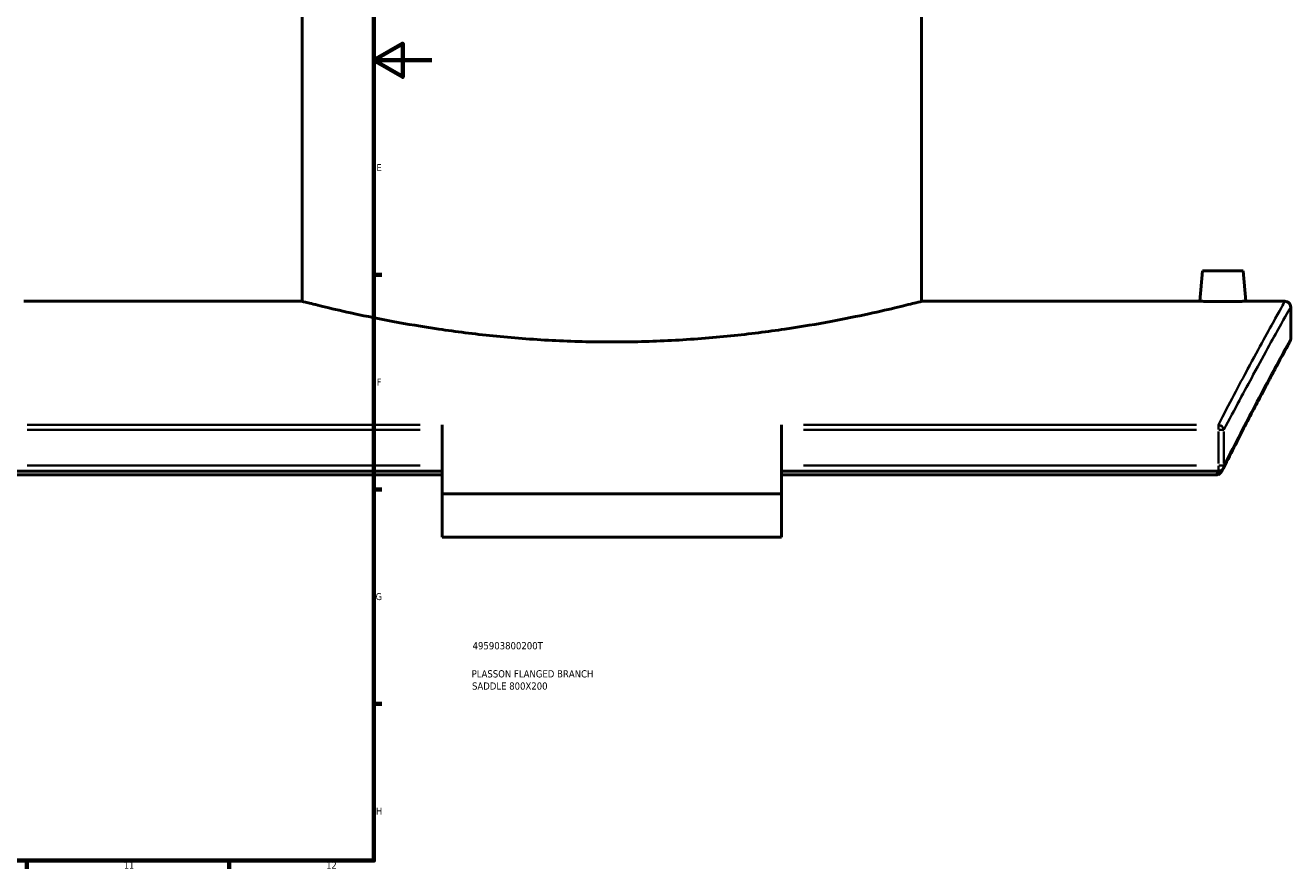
# Model space of a CAD drawing. Header units: millimetres. Extents: x -604 to 1138, y -275 to 894.
# Tile 7 of 11: x 700 to 1138, y 17 to 309. Entities that reach past the tile are written whole.
import ezdxf

# ---------------------------------------------------------------- set-up
doc = ezdxf.new("R2010")
doc.units = ezdxf.units.MM
for name, color, linetype, lineweight in [('Border (ANSI)', 7, 'Continuous', 70), ('Title (ISO)', 7, 'Continuous', 50), ('Visible (ANSI)', 7, 'Continuous', 50), ('Visible Narrow (ANSI)', 7, 'Continuous', 35)]:
    doc.layers.add(name, color=color, linetype=linetype, lineweight=lineweight)
doc.styles.add('Note Text (ANSI)', font='tahoma.ttf')
doc.styles.add('Note Text (ISO)', font='tahoma.ttf')

# ---------------------------------------------------------------- blocks, each defined once
blk = doc.blocks.new('Borders Default Border')
at = {"layer": 'Border (ANSI)'}
for p, q in [((821, 222.75), (823.8, 222.75)), ((821, 148.5), (823.8, 148.5)), ((821, 74.25), (823.8, 74.25)), ((700.83, 20), (700.83, 17.2)), ((770.92, 20), (770.92, 17.2))]:
    blk.add_line(p, q, dxfattribs=at)
at = {"layer": 'Border (ANSI)', "flags": 128}
for points in [[(20, 20), (20, 574), (821, 574), (821, 20), (20, 20)], [(841, 297), (821, 297), (831, 302.77), (831, 291.23), (821, 297)]]:
    blk.add_lwpolyline(points, dxfattribs=at)
at = {"layer": 'Border (ANSI)', "color": 5, "true_color": 0x0000ff, "char_height": 2.4, "attachment_point": 7, "style": 'Note Text (ANSI)'}
for s, insert in [('E', (821.91, 258.68)), ('F', (821.98, 184.43)), ('G', (821.6, 110.13)), ('H', (821.73, 35.93)), ('11', (734.43, 17.2)), ('12', (804.52, 17.2))]:
    blk.add_mtext(s, dxfattribs=dict(at, insert=insert))
blk = doc.blocks.new('Title Blocks ISO')
at = {"layer": 'Title (ISO)', "color": 232, "true_color": 0xca0064, "style": 'Note Text (ISO)'}
for tag, p in [('PART_NUMBER_001', (34.16, 73.13)), ('DESCRIPTION_001', (33.84, 63.4)), ('DESCRIPTION_002', (33.96, 59.17))]:
    blk.add_attdef(tag, p, '', height=2.5, dxfattribs=at)

msp = doc.modelspace()

# ---------------------------------------------------------------- linework, layer by layer
at = {"layer": 'Visible (ANSI)'}
for p, q in [((796.18, 213.59), (796.18, 385.59)), ((1010.58, 213.59), (1010.58, 385.59)), ((1107.88, 224.19), (1106.95, 213.59)), ((1121.88, 224.19), (1107.88, 224.19)), ((1121.88, 224.19), (1122.8, 213.59)), ((796.18, 213.59), (699.8, 213.59)), ((1106.95, 213.59), (1010.58, 213.59)), ((1136.38, 213.59), (1122.8, 213.59)), ((1138.38, 200.59), (1138.38, 211.59)), ((844.63, 170.88), (844.63, 146.98)), ((962.13, 146.98), (962.13, 170.88)), ((844.63, 154.78), (693.43, 154.78)), ((844.63, 153.5), (694.18, 153.5)), ((1113.33, 154.78), (962.13, 154.78)), ((1112.57, 153.5), (962.13, 153.5)), ((962.13, 146.98), (844.63, 146.98)), ((844.63, 131.98), (844.63, 146.98)), ((962.13, 146.98), (962.13, 131.98)), ((962.13, 131.98), (844.63, 131.98))]:
    msp.add_line(p, q, dxfattribs=at)
for centre, start, end in [((1136.38, 211.59), 0, 90), ((1136.38, 200.59), 331.2915, 0), ((1113.33, 156.78), 270, 333.2607)]:
    msp.add_arc(centre, 2, start, end, dxfattribs=at)
for points, knots in [([(903.38, 199.51), (896.61, 199.51), (889.63, 199.69), (875.75, 200.4), (868.87, 200.94), (855.67, 202.28), (849.35, 203.09), (837.67, 204.82), (832.32, 205.73), (822.83, 207.49), (818.38, 208.4), (810.52, 210.1), (807.11, 210.9), (801.63, 212.21), (799.55, 212.73), (796.83, 213.42), (796.18, 213.59), (796.18, 213.59)], [0, 0, 0, 0, 2.029153, 2.029153, 4.058306, 4.058306, 6.08746, 6.08746, 8.116613, 8.116613, 10.145441, 10.145441, 12.17427, 12.17427, 14.203098, 14.203098, 16.231927, 16.231927, 16.231927, 16.231927]), ([(1010.58, 213.59), (1010.58, 213.59), (1009.93, 213.42), (1007.2, 212.73), (1005.12, 212.21), (999.64, 210.9), (996.23, 210.1), (988.37, 208.4), (983.92, 207.49), (974.44, 205.73), (969.08, 204.82), (957.4, 203.09), (951.08, 202.28), (937.89, 200.94), (931, 200.4), (917.12, 199.69), (910.14, 199.51), (903.38, 199.51)], [48.69578, 48.69578, 48.69578, 48.69578, 50.724609, 50.724609, 52.753437, 52.753437, 54.782266, 54.782266, 56.811094, 56.811094, 58.840248, 58.840248, 60.869401, 60.869401, 62.898554, 62.898554, 64.927707, 64.927707, 64.927707, 64.927707]), ([(1114.88, 213.52), (1113.88, 213.52), (1112.82, 213.52), (1110.86, 213.54), (1109.97, 213.55), (1108.57, 213.57), (1107.96, 213.58), (1107.15, 213.59), (1106.95, 213.59), (1106.95, 213.59)], [2.389973, 2.389973, 2.389973, 2.389973, 2.688748, 2.688748, 2.987523, 2.987523, 3.286242, 3.286242, 3.58496, 3.58496, 3.58496, 3.58496]), ([(1122.8, 213.59), (1122.8, 213.59), (1122.61, 213.59), (1121.8, 213.58), (1121.19, 213.57), (1119.78, 213.55), (1118.89, 213.54), (1116.93, 213.52), (1115.87, 213.52), (1114.88, 213.52)], [5.974933, 5.974933, 5.974933, 5.974933, 6.273651, 6.273651, 6.572369, 6.572369, 6.871144, 6.871144, 7.16992, 7.16992, 7.16992, 7.16992]), ([(1138.13, 199.63), (1138.13, 199.63), (1138.05, 199.48), (1137.72, 198.88), (1137.47, 198.42), (1136.81, 197.22), (1136.4, 196.46), (1135.42, 194.66), (1134.85, 193.61), (1133.55, 191.22), (1132.83, 189.87), (1131.24, 186.9), (1130.37, 185.28), (1128.49, 181.74), (1127.48, 179.84), (1125.33, 175.76), (1124.19, 173.58), (1121.79, 168.96), (1120.53, 166.53), (1117.9, 161.39), (1116.53, 158.7), (1115.11, 155.88)], [20.833111, 20.833111, 20.833111, 20.833111, 22.745438, 22.745438, 24.657765, 24.657765, 26.570093, 26.570093, 28.48242, 28.48242, 30.394747, 30.394747, 32.307075, 32.307075, 34.219402, 34.219402, 36.131729, 36.131729, 38.044057, 38.044057, 39.956384, 39.956384, 39.956384, 39.956384]), ([(1112.57, 153.5), (1112.82, 153.5), (1113.07, 153.55), (1113.31, 153.65), (1113.32, 153.65), (1113.33, 153.65)], [0, 0, 0, 0, 0.07474868, 0.07474868, 0.07781596, 0.07781596, 0.07781596, 0.07781596]), ([(1114.75, 155.16), (1114.65, 154.96), (1114.53, 154.76), (1114.21, 154.31), (1114.01, 154.1), (1113.66, 153.82), (1113.5, 153.72), (1113.33, 153.65)], [-0.1973444, -0.1973444, -0.1973444, -0.1973444, -0.1371289, -0.1371289, -0.0553789, -0.0553789, 0, 0, 0, 0])]:
    msp.add_open_spline(points, degree=3, knots=knots, dxfattribs=at)
msp.add_open_spline([(1114.75, 155.16), (1114.87, 155.4), (1114.99, 155.64), (1115.11, 155.88)], degree=3, dxfattribs=at)
at = {"layer": 'Visible Narrow (ANSI)'}
for p, q in [((837.07, 170.88), (700.99, 170.88)), ((1105.77, 170.88), (969.69, 170.88)), ((700.99, 169.08), (837.07, 169.08)), ((969.69, 169.08), (1105.77, 169.08)), ((1113.33, 169.19), (1113.33, 170.83)), ((1113.33, 168.47), (1113.33, 157.4)), ((1115.23, 169.08), (1113.46, 169.08)), ((1115.26, 157.4), (1115.26, 168.47)), ((837.07, 156.78), (700.99, 156.78)), ((1105.77, 156.78), (969.69, 156.78)), ((1113.33, 154.79), (1113.33, 156.62)), ((1113.46, 156.78), (1115.23, 156.78))]:
    msp.add_line(p, q, dxfattribs=at)
for centre, major_axis, ratio, start_param, end_param in [((1113.33, 169.08), (-1.77, 0.92), 0.874192, 3.75218, 5.066815), ((1113.33, 156.78), (1.79, -0.9), 0.868583, 0.02628, 0.499328)]:
    msp.add_ellipse(centre, major_axis=major_axis, ratio=ratio, start_param=start_param, end_param=end_param, dxfattribs=at)
for points, knots in [([(1136.38, 213.59), (1136.38, 213.59), (1136.38, 213.59), (1136.38, 213.59), (1136.38, 213.59), (1135.25, 211.58), (1130.86, 203.67), (1127.6, 197.77), (1120.51, 184.57), (1117.1, 178.15), (1113.33, 170.88)], [-24.116493, -24.116493, -24.116493, -24.116493, -24.116479, -24.116479, -24.116479, -17.094108, -17.094108, -10.071742, -10.071742, -5.03276, -5.03276, -5.03276, -5.03276]), ([(1115.26, 169.08), (1119.04, 176.32), (1122.47, 182.71), (1129.58, 195.84), (1132.84, 201.72), (1137.24, 209.59), (1138.38, 211.59), (1138.38, 211.59), (1138.38, 211.59), (1138.38, 211.59), (1138.38, 211.59)], [5.03276, 5.03276, 5.03276, 5.03276, 10.071742, 10.071742, 17.094108, 17.094108, 24.116479, 24.116479, 24.116479, 24.116493, 24.116493, 24.116493, 24.116493]), ([(1138.38, 200.59), (1138.38, 200.59), (1138.38, 200.59), (1138.38, 200.59), (1138.38, 200.59), (1137.29, 198.62), (1133.07, 190.86), (1129.94, 185.07), (1122.87, 171.64), (1119.26, 164.7), (1115.26, 156.78)], [20.833111, 20.833111, 20.833111, 20.833111, 20.833127, 20.833127, 20.833127, 27.711481, 27.711481, 34.589829, 34.589829, 39.956384, 39.956384, 39.956384, 39.956384])]:
    msp.add_open_spline(points, degree=3, knots=knots, dxfattribs=at)
msp.add_open_spline([(1113.22, 154.78), (1113, 154.36), (1112.79, 153.93), (1112.57, 153.5)], degree=3, dxfattribs=at)

# ---------------------------------------------------------------- block references
msp.add_blockref('Borders Default Border', (0, 0))
msp.add_blockref('Title Blocks ISO', (821, 20)).add_auto_attribs({'PART_NUMBER_001': '495903800200T', 'DESCRIPTION_001': 'PLASSON FLANGED BRANCH', 'DESCRIPTION_002': 'SADDLE 800X200'})

doc.saveas('drawing.dxf')
